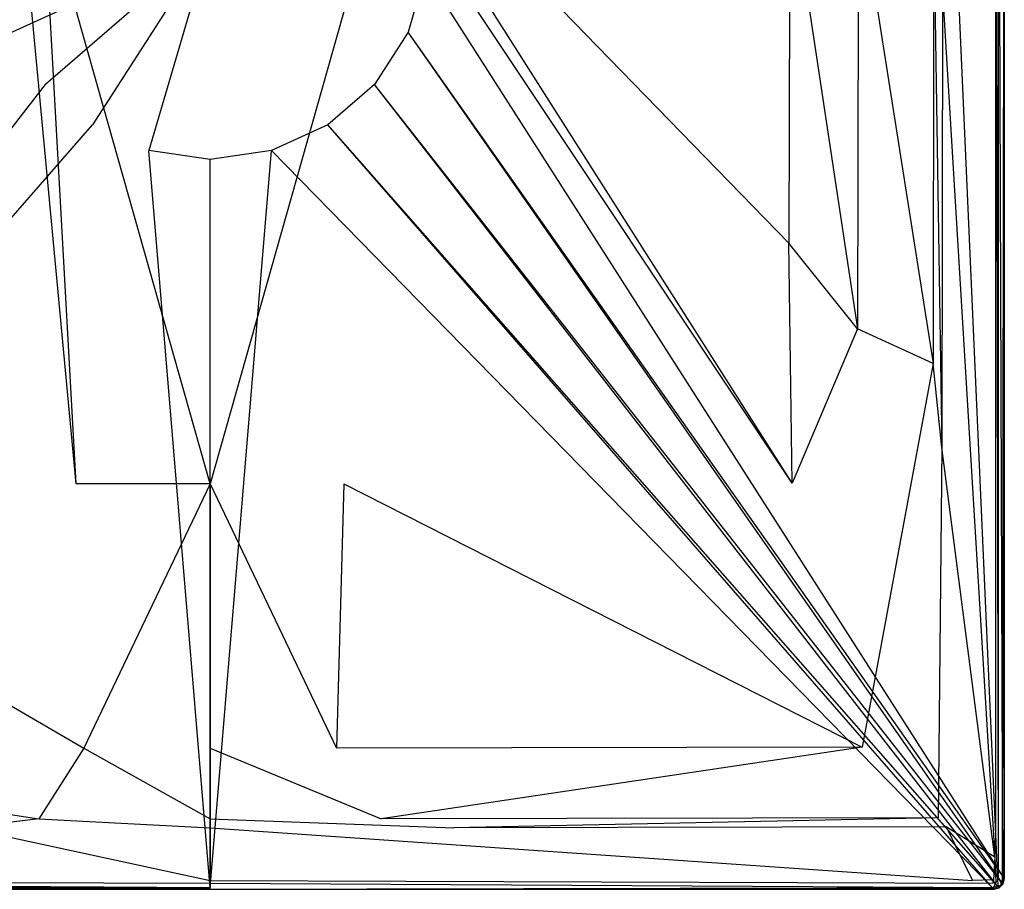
# Model space of a CAD drawing. Extents: x 0 to 0.9, y -0.75 to 0.
# Tile 2 of 7: x 0.342 to 0.9, y -0.75 to -0.257. Entities that reach past the tile are written whole.
import ezdxf

# ---------------------------------------------------------------- set-up
doc = ezdxf.new("R2010")
doc.units = 0
doc.layers.add('L0_WANNE_N_UDA9075ARA215V___0__', color=7, linetype='CONTINUOUS')

msp = doc.modelspace()

# ---------------------------------------------------------------- linework, layer by layer
at = {"layer": 'L0_WANNE_N_UDA9075ARA215V___0__', "color": 8}
for points, invisible_edges in [([(0.896499, -0.011235, 0.015), (0.898962, -0.743865, 0.013975), (0.898962, -0.010914, 0.013975), (0.896499, -0.011235, 0.015)], 14), ([(0.9, -0.01078, 0.0115), (0.898962, -0.743865, 0.013975), (0.9, -0.744001, 0.0115), (0.9, -0.01078, 0.0115)], 13), ([(0.898962, -0.743865, 0.013975), (0.9, -0.01078, 0.0115), (0.898962, -0.010914, 0.013975), (0.898962, -0.743865, 0.013975)], 14), ([(0.9, -0.744001), (0.899501, -0.011174), (0.9, -0.01078), (0.9, -0.744001)], 14), ([(0.9, -0.01078), (0.9, -0.744001, 0.000751), (0.9, -0.744001), (0.9, -0.01078)], 13), ([(0.9, -0.744001, 0.000751), (0.9, -0.01078), (0.9, -0.01078, 0.000751), (0.9, -0.744001, 0.000751)], 14), ([(0.9, -0.744001, 0.000751), (0.9, -0.01078, 0.01035), (0.9, -0.744001, 0.01035), (0.9, -0.744001, 0.000751)], 13), ([(0.9, -0.01078, 0.01035), (0.9, -0.744001, 0.000751), (0.9, -0.01078, 0.000751), (0.9, -0.01078, 0.01035)], 14), ([(0.9, -0.744001, 0.01035), (0.9, -0.01078, 0.0115), (0.9, -0.744001, 0.0115), (0.9, -0.744001, 0.01035)], 13), ([(0.9, -0.01078, 0.0115), (0.9, -0.744001, 0.01035), (0.9, -0.01078, 0.01035), (0.9, -0.01078, 0.0115)], 14), ([(0.899483, -0.74305), (0.57205, -0.230619), (0.899501, -0.011174), (0.899483, -0.74305)], 14), ([(0.86506, -0.043605, 0.015), (0.89508, -0.718872, 0.015), (0.89508, -0.012613, 0.015), (0.86506, -0.043605, 0.015)], 14), ([(0.89508, -0.012613, 0.015), (0.896499, -0.743541, 0.015), (0.896499, -0.011235, 0.015), (0.89508, -0.012613, 0.015)], 14), ([(0.896499, -0.743541, 0.015), (0.89508, -0.012613, 0.015), (0.89508, -0.718872, 0.015), (0.896499, -0.743541, 0.015)], 13), ([(0.898962, -0.743865, 0.013975), (0.896499, -0.011235, 0.015), (0.896499, -0.743541, 0.015), (0.898962, -0.743865, 0.013975)], 13), ([(0.899501, -0.011174), (0.9, -0.744001), (0.899483, -0.74305), (0.899501, -0.011174)], 13), ([(0.89508, -0.718872, 0.015), (0.86506, -0.043605, 0.015), (0.86506, -0.242342, 0.015), (0.89508, -0.718872, 0.015)], 13), ([(0.777983, -0.383804, 0.013404), (0.559979, -0.159707, 0.006596), (0.559331, -0.172752, 0.006611), (0.777983, -0.383804, 0.013404)], 14), ([(0.778407, -0.177796, 0.0134), (0.559979, -0.159707, 0.006596), (0.777983, -0.383804, 0.013404), (0.778407, -0.177796, 0.0134)], 14), ([(0.342704, -0.185825, 0.006629), (0.340669, -0.172752, 0.006611), (0.120253, -0.519727, 0.013408), (0.342704, -0.185825, 0.006629)], 14), ([(0.779747, -0.519727, 0.013408), (0.559331, -0.172752, 0.006611), (0.557296, -0.185825, 0.006629), (0.779747, -0.519727, 0.013408)], 14), ([(0.779747, -0.519727, 0.013408), (0.777983, -0.383804, 0.013404), (0.559331, -0.172752, 0.006611), (0.779747, -0.519727, 0.013408)], 14), ([(0.816865, -0.43243, 0.014969), (0.778407, -0.177796, 0.0134), (0.777983, -0.383804, 0.013404), (0.816865, -0.43243, 0.014969)], 13), ([(0.778407, -0.177796, 0.0134), (0.816865, -0.43243, 0.014969), (0.817237, -0.181963, 0.014968), (0.778407, -0.177796, 0.0134)], 14), ([(0.859628, -0.451932, 0.015), (0.817237, -0.181963, 0.014968), (0.816865, -0.43243, 0.014969), (0.859628, -0.451932, 0.015)], 13), ([(0.817237, -0.181963, 0.014968), (0.859628, -0.451932, 0.015), (0.859989, -0.204379, 0.015), (0.817237, -0.181963, 0.014968)], 14), ([(0.374141, -0.520205, 0.013423), (0.342704, -0.185825, 0.006629), (0.120253, -0.519727, 0.013408), (0.374141, -0.520205, 0.013423)], 14), ([(0.374141, -0.520205, 0.013423), (0.355549, -0.186347, 0.0067), (0.342704, -0.185825, 0.006629), (0.374141, -0.520205, 0.013423)], 14), ([(0.45, -0.520205, 0.013404), (0.355549, -0.186347, 0.0067), (0.374141, -0.520205, 0.013423), (0.45, -0.520205, 0.013404)], 14), ([(0.45, -0.186348, 0.006626), (0.355549, -0.186347, 0.0067), (0.45, -0.520205, 0.013404), (0.45, -0.186348, 0.006626)], 14), ([(0.544451, -0.186347, 0.0067), (0.45, -0.186348, 0.006626), (0.45, -0.520205, 0.013404), (0.544451, -0.186347, 0.0067)], 14), ([(0.544451, -0.186347, 0.0067), (0.45, -0.520205, 0.013404), (0.525859, -0.520205, 0.013423), (0.544451, -0.186347, 0.0067)], 14), ([(0.557296, -0.185825, 0.006629), (0.544451, -0.186347, 0.0067), (0.525859, -0.520205, 0.013423), (0.557296, -0.185825, 0.006629)], 14), ([(0.779747, -0.519727, 0.013408), (0.557296, -0.185825, 0.006629), (0.525859, -0.520205, 0.013423), (0.779747, -0.519727, 0.013408)], 14), ([(0.864687, -0.499581, 0.015), (0.859989, -0.204379, 0.015), (0.859628, -0.451932, 0.015), (0.864687, -0.499581, 0.015)], 13), ([(0.859989, -0.204379, 0.015), (0.864687, -0.499581, 0.015), (0.86506, -0.242342, 0.015), (0.859989, -0.204379, 0.015)], 14), ([(0.45, -0.213079), (0.337838, -0.264277), (0.32795, -0.230619), (0.45, -0.213079)], 14), ([(0.45, -0.213079), (0.356812, -0.293788), (0.337838, -0.264277), (0.45, -0.213079)], 14), ([(0.45, -0.213079), (0.383336, -0.316761), (0.356812, -0.293788), (0.45, -0.213079)], 14), ([(0.45, -0.213079), (0.415261, -0.331333), (0.383336, -0.316761), (0.45, -0.213079)], 14), ([(0.45, -0.336326), (0.415261, -0.331333), (0.45, -0.213079), (0.45, -0.336326)], 14), ([(0.57205, -0.230619), (0.562162, -0.264277), (0.45, -0.213079), (0.57205, -0.230619)], 14), ([(0.484739, -0.331333), (0.45, -0.336326), (0.45, -0.213079), (0.484739, -0.331333)], 14), ([(0.562162, -0.264277), (0.543188, -0.293788), (0.45, -0.213079), (0.562162, -0.264277)], 14), ([(0.543188, -0.293788), (0.516664, -0.316761), (0.45, -0.213079), (0.543188, -0.293788)], 14), ([(0.516664, -0.316761), (0.484739, -0.331333), (0.45, -0.213079), (0.516664, -0.316761)], 14), ([(0.57205, -0.230619), (0.899483, -0.74305), (0.562162, -0.264277), (0.57205, -0.230619)], 13), ([(0.894641, -0.73185, 0.015), (0.86506, -0.242342, 0.015), (0.864687, -0.499581, 0.015), (0.894641, -0.73185, 0.015)], 13), ([(0.86506, -0.242342, 0.015), (0.894641, -0.73185, 0.015), (0.89508, -0.718872, 0.015), (0.86506, -0.242342, 0.015)], 14), ([(0.001354, -0.746097), (0.337838, -0.264277), (0.356812, -0.293788), (0.001354, -0.746097)], 14), ([(0.562162, -0.264277), (0.898646, -0.746097), (0.543188, -0.293788), (0.562162, -0.264277)], 13), ([(0.898646, -0.746097), (0.562162, -0.264277), (0.899483, -0.74305), (0.898646, -0.746097)], 14), ([(0.356812, -0.293788), (0.003594, -0.74833), (0.001354, -0.746097), (0.356812, -0.293788)], 13), ([(0.003594, -0.74833), (0.356812, -0.293788), (0.383336, -0.316761), (0.003594, -0.74833)], 14), ([(0.543188, -0.293788), (0.896406, -0.74833), (0.516664, -0.316761), (0.543188, -0.293788)], 13), ([(0.896406, -0.74833), (0.543188, -0.293788), (0.898646, -0.746097), (0.896406, -0.74833)], 14), ([(0.383336, -0.316761), (0.006647, -0.749159), (0.003594, -0.74833), (0.383336, -0.316761)], 13), ([(0.006647, -0.749159), (0.383336, -0.316761), (0.415261, -0.331333), (0.006647, -0.749159)], 14), ([(0.516664, -0.316761), (0.893353, -0.749159), (0.484739, -0.331333), (0.516664, -0.316761)], 13), ([(0.893353, -0.749159), (0.516664, -0.316761), (0.896406, -0.74833), (0.893353, -0.749159)], 14), ([(0.415261, -0.331333), (0.45, -0.749168), (0.006647, -0.749159), (0.415261, -0.331333)], 13), ([(0.45, -0.749168), (0.415261, -0.331333), (0.45, -0.336326), (0.45, -0.749168)], 14), ([(0.484739, -0.331333), (0.45, -0.749168), (0.45, -0.336326), (0.484739, -0.331333)], 13), ([(0.45, -0.749168), (0.484739, -0.331333), (0.893353, -0.749159), (0.45, -0.749168)], 14), ([(0.779747, -0.519727, 0.013408), (0.816865, -0.43243, 0.014969), (0.777983, -0.383804, 0.013404), (0.779747, -0.519727, 0.013408)], 13), ([(0.816865, -0.43243, 0.014969), (0.779747, -0.519727, 0.013408), (0.819504, -0.669531, 0.01497), (0.816865, -0.43243, 0.014969)], 14), ([(0.819504, -0.669531, 0.01497), (0.859628, -0.451932, 0.015), (0.816865, -0.43243, 0.014969), (0.819504, -0.669531, 0.01497)], 13), ([(0.859628, -0.451932, 0.015), (0.819504, -0.669531, 0.01497), (0.862563, -0.709546, 0.015), (0.859628, -0.451932, 0.015)], 14), ([(0.862563, -0.709546, 0.015), (0.864687, -0.499581, 0.015), (0.859628, -0.451932, 0.015), (0.862563, -0.709546, 0.015)], 13), ([(0.864687, -0.499581, 0.015), (0.862563, -0.709546, 0.015), (0.867093, -0.714616, 0.015), (0.864687, -0.499581, 0.015)], 14), ([(0.867093, -0.714616, 0.015), (0.894641, -0.73185, 0.015), (0.864687, -0.499581, 0.015), (0.867093, -0.714616, 0.015)], 13), ([(0.378425, -0.669998, 0.014971), (0.120253, -0.519727, 0.013408), (0.080496, -0.669531, 0.01497), (0.378425, -0.669998, 0.014971)], 13), ([(0.120253, -0.519727, 0.013408), (0.378425, -0.669998, 0.014971), (0.374141, -0.520205, 0.013423), (0.120253, -0.519727, 0.013408)], 14), ([(0.378425, -0.669998, 0.014971), (0.45, -0.520205, 0.013404), (0.374141, -0.520205, 0.013423), (0.378425, -0.669998, 0.014971)], 13), ([(0.45, -0.520205, 0.013404), (0.378425, -0.669998, 0.014971), (0.45, -0.669998, 0.014966), (0.45, -0.520205, 0.013404)], 14), ([(0.521575, -0.669998, 0.014971), (0.45, -0.520205, 0.013404), (0.45, -0.669998, 0.014966), (0.521575, -0.669998, 0.014971)], 13), ([(0.45, -0.520205, 0.013404), (0.521575, -0.669998, 0.014971), (0.525859, -0.520205, 0.013423), (0.45, -0.520205, 0.013404)], 14), ([(0.819504, -0.669531, 0.01497), (0.525859, -0.520205, 0.013423), (0.521575, -0.669998, 0.014971), (0.819504, -0.669531, 0.01497)], 13), ([(0.525859, -0.520205, 0.013423), (0.819504, -0.669531, 0.01497), (0.779747, -0.519727, 0.013408), (0.525859, -0.520205, 0.013423)], 14), ([(0.353045, -0.710008, 0.015), (0.080496, -0.669531, 0.01497), (0.037437, -0.709546, 0.015), (0.353045, -0.710008, 0.015)], 13), ([(0.080496, -0.669531, 0.01497), (0.353045, -0.710008, 0.015), (0.378425, -0.669998, 0.014971), (0.080496, -0.669531, 0.01497)], 14), ([(0.45, -0.710008, 0.015), (0.378425, -0.669998, 0.014971), (0.353045, -0.710008, 0.015), (0.45, -0.710008, 0.015)], 13), ([(0.378425, -0.669998, 0.014971), (0.45, -0.710008, 0.015), (0.45, -0.669998, 0.014966), (0.378425, -0.669998, 0.014971)], 14), ([(0.546955, -0.710008, 0.015), (0.45, -0.669998, 0.014966), (0.45, -0.710008, 0.015), (0.546955, -0.710008, 0.015)], 13), ([(0.45, -0.669998, 0.014966), (0.546955, -0.710008, 0.015), (0.521575, -0.669998, 0.014971), (0.45, -0.669998, 0.014966)], 14), ([(0.546955, -0.710008, 0.015), (0.819504, -0.669531, 0.01497), (0.521575, -0.669998, 0.014971), (0.546955, -0.710008, 0.015)], 13), ([(0.819504, -0.669531, 0.01497), (0.546955, -0.710008, 0.015), (0.862563, -0.709546, 0.015), (0.819504, -0.669531, 0.01497)], 14), ([(0.037437, -0.709546, 0.015), (0.311841, -0.715076, 0.015), (0.353045, -0.710008, 0.015), (0.037437, -0.709546, 0.015)], 14), ([(0.45, -0.715076, 0.015), (0.353045, -0.710008, 0.015), (0.311841, -0.715076, 0.015), (0.45, -0.715076, 0.015)], 13), ([(0.353045, -0.710008, 0.015), (0.45, -0.715076, 0.015), (0.45, -0.710008, 0.015), (0.353045, -0.710008, 0.015)], 14), ([(0.588159, -0.715076, 0.015), (0.45, -0.710008, 0.015), (0.45, -0.715076, 0.015), (0.588159, -0.715076, 0.015)], 13), ([(0.45, -0.710008, 0.015), (0.588159, -0.715076, 0.015), (0.546955, -0.710008, 0.015), (0.45, -0.710008, 0.015)], 14), ([(0.588159, -0.715076, 0.015), (0.862563, -0.709546, 0.015), (0.546955, -0.710008, 0.015), (0.588159, -0.715076, 0.015)], 13), ([(0.862563, -0.709546, 0.015), (0.588159, -0.715076, 0.015), (0.867093, -0.714616, 0.015), (0.862563, -0.709546, 0.015)], 14), ([(0.45, -0.745082, 0.015), (0.311841, -0.715076, 0.015), (0.017998, -0.745082, 0.015), (0.45, -0.745082, 0.015)], 13), ([(0.311841, -0.715076, 0.015), (0.45, -0.745082, 0.015), (0.45, -0.715076, 0.015), (0.311841, -0.715076, 0.015)], 14), ([(0.882002, -0.745082, 0.015), (0.45, -0.715076, 0.015), (0.45, -0.745082, 0.015), (0.882002, -0.745082, 0.015)], 13), ([(0.45, -0.715076, 0.015), (0.882002, -0.745082, 0.015), (0.588159, -0.715076, 0.015), (0.45, -0.715076, 0.015)], 14), ([(0.882002, -0.745082, 0.015), (0.867093, -0.714616, 0.015), (0.588159, -0.715076, 0.015), (0.882002, -0.745082, 0.015)], 13), ([(0.894641, -0.73185, 0.015), (0.867093, -0.714616, 0.015), (0.893919, -0.744639, 0.015), (0.894641, -0.73185, 0.015)], 14), ([(0.867093, -0.714616, 0.015), (0.882002, -0.745082, 0.015), (0.893919, -0.744639, 0.015), (0.867093, -0.714616, 0.015)], 14), ([(0.896057, -0.745189, 0.015), (0.89508, -0.718872, 0.015), (0.894641, -0.73185, 0.015), (0.896057, -0.745189, 0.015)], 13), ([(0.89508, -0.718872, 0.015), (0.896057, -0.745189, 0.015), (0.896499, -0.743541, 0.015), (0.89508, -0.718872, 0.015)], 14), ([(0.895187, -0.746059, 0.015), (0.894641, -0.73185, 0.015), (0.893919, -0.744639, 0.015), (0.895187, -0.746059, 0.015)], 13), ([(0.894641, -0.73185, 0.015), (0.895187, -0.746059, 0.015), (0.896057, -0.745189, 0.015), (0.894641, -0.73185, 0.015)], 14), ([(0.45, -0.748975, 0.013975), (0.006463, -0.746501, 0.015), (0.006138, -0.748963, 0.013975), (0.45, -0.748975, 0.013975)], 13), ([(0.45, -0.746501, 0.015), (0.017998, -0.745082, 0.015), (0.006463, -0.746501, 0.015), (0.45, -0.746501, 0.015)], 13), ([(0.006463, -0.746501, 0.015), (0.45, -0.748975, 0.013975), (0.45, -0.746501, 0.015), (0.006463, -0.746501, 0.015)], 14), ([(0.017998, -0.745082, 0.015), (0.45, -0.746501, 0.015), (0.45, -0.745082, 0.015), (0.017998, -0.745082, 0.015)], 14), ([(0.893537, -0.746501, 0.015), (0.45, -0.745082, 0.015), (0.45, -0.746501, 0.015), (0.893537, -0.746501, 0.015)], 13), ([(0.45, -0.745082, 0.015), (0.893537, -0.746501, 0.015), (0.882002, -0.745082, 0.015), (0.45, -0.745082, 0.015)], 14), ([(0.893862, -0.748963, 0.013975), (0.45, -0.746501, 0.015), (0.45, -0.748975, 0.013975), (0.893862, -0.748963, 0.013975)], 13), ([(0.45, -0.746501, 0.015), (0.893862, -0.748963, 0.013975), (0.893537, -0.746501, 0.015), (0.45, -0.746501, 0.015)], 14), ([(0.893537, -0.746501, 0.015), (0.893919, -0.744639, 0.015), (0.882002, -0.745082, 0.015), (0.893537, -0.746501, 0.015)], 13), ([(0.893919, -0.744639, 0.015), (0.893537, -0.746501, 0.015), (0.895187, -0.746059, 0.015), (0.893919, -0.744639, 0.015)], 14), ([(0.893862, -0.748963, 0.013975), (0.895187, -0.746059, 0.015), (0.893537, -0.746501, 0.015), (0.893862, -0.748963, 0.013975)], 13), ([(0.895187, -0.746059, 0.015), (0.893862, -0.748963, 0.013975), (0.896443, -0.748234, 0.013975), (0.895187, -0.746059, 0.015)], 14), ([(0.896443, -0.748234, 0.013975), (0.896057, -0.745189, 0.015), (0.895187, -0.746059, 0.015), (0.896443, -0.748234, 0.013975)], 13), ([(0.898233, -0.746445, 0.013975), (0.896499, -0.743541, 0.015), (0.896057, -0.745189, 0.015), (0.898233, -0.746445, 0.013975)], 13), ([(0.896057, -0.745189, 0.015), (0.896443, -0.748234, 0.013975), (0.898233, -0.746445, 0.013975), (0.896057, -0.745189, 0.015)], 14), ([(0.898646, -0.746097), (0.896999, -0.749196), (0.896406, -0.74833), (0.898646, -0.746097)], 13), ([(0.896443, -0.748234, 0.013975), (0.899196, -0.747001, 0.0115), (0.898233, -0.746445, 0.013975), (0.896443, -0.748234, 0.013975)], 14), ([(0.899196, -0.747001, 0.0115), (0.896443, -0.748234, 0.013975), (0.896999, -0.749196, 0.0115), (0.899196, -0.747001, 0.0115)], 13), ([(0.896499, -0.743541, 0.015), (0.898233, -0.746445, 0.013975), (0.898962, -0.743865, 0.013975), (0.896499, -0.743541, 0.015)], 14), ([(0.896999, -0.749196), (0.898646, -0.746097), (0.899196, -0.747001), (0.896999, -0.749196)], 14), ([(0.899196, -0.747001), (0.896999, -0.749196, 0.000751), (0.896999, -0.749196), (0.899196, -0.747001)], 13), ([(0.896999, -0.749196, 0.000751), (0.899196, -0.747001), (0.899196, -0.747001, 0.000751), (0.896999, -0.749196, 0.000751)], 14), ([(0.899196, -0.747001, 0.000751), (0.896999, -0.749196, 0.01035), (0.896999, -0.749196, 0.000751), (0.899196, -0.747001, 0.000751)], 13), ([(0.896999, -0.749196, 0.01035), (0.899196, -0.747001, 0.000751), (0.899196, -0.747001, 0.01035), (0.896999, -0.749196, 0.01035)], 14), ([(0.899196, -0.747001, 0.01035), (0.896999, -0.749196, 0.0115), (0.896999, -0.749196, 0.01035), (0.899196, -0.747001, 0.01035)], 13), ([(0.896999, -0.749196, 0.0115), (0.899196, -0.747001, 0.01035), (0.899196, -0.747001, 0.0115), (0.896999, -0.749196, 0.0115)], 14), ([(0.898962, -0.743865, 0.013975), (0.898233, -0.746445, 0.013975), (0.9, -0.744001, 0.0115), (0.898962, -0.743865, 0.013975)], 14), ([(0.9, -0.744001, 0.0115), (0.898233, -0.746445, 0.013975), (0.899196, -0.747001, 0.0115), (0.9, -0.744001, 0.0115)], 14), ([(0.899483, -0.74305), (0.899196, -0.747001), (0.898646, -0.746097), (0.899483, -0.74305)], 13), ([(0.899196, -0.747001), (0.899483, -0.74305), (0.9, -0.744001), (0.899196, -0.747001)], 14), ([(0.9, -0.744001), (0.899196, -0.747001, 0.000751), (0.899196, -0.747001), (0.9, -0.744001)], 13), ([(0.899196, -0.747001, 0.000751), (0.9, -0.744001), (0.9, -0.744001, 0.000751), (0.899196, -0.747001, 0.000751)], 14), ([(0.899196, -0.747001, 0.000751), (0.9, -0.744001, 0.01035), (0.899196, -0.747001, 0.01035), (0.899196, -0.747001, 0.000751)], 13), ([(0.9, -0.744001, 0.01035), (0.899196, -0.747001, 0.000751), (0.9, -0.744001, 0.000751), (0.9, -0.744001, 0.01035)], 14), ([(0.899196, -0.747001, 0.01035), (0.9, -0.744001, 0.0115), (0.899196, -0.747001, 0.0115), (0.899196, -0.747001, 0.01035)], 13), ([(0.9, -0.744001, 0.0115), (0.899196, -0.747001, 0.01035), (0.9, -0.744001, 0.01035), (0.9, -0.744001, 0.0115)], 14), ([(0.006002, -0.75, 0.0115), (0.45, -0.748975, 0.013975), (0.006138, -0.748963, 0.013975), (0.006002, -0.75, 0.0115)], 14), ([(0.45, -0.748975, 0.013975), (0.006002, -0.75, 0.0115), (0.45, -0.75, 0.0115), (0.45, -0.748975, 0.013975)], 13), ([(0.006647, -0.749159), (0.45, -0.75), (0.006002, -0.75), (0.006647, -0.749159)], 13), ([(0.45, -0.75, 0.000751), (0.006002, -0.75), (0.45, -0.75), (0.45, -0.75, 0.000751)], 13), ([(0.006002, -0.75), (0.45, -0.75, 0.000751), (0.006002, -0.75, 0.000751), (0.006002, -0.75)], 14), ([(0.45, -0.75, 0.0115), (0.006002, -0.75, 0.01035), (0.45, -0.75, 0.01035), (0.45, -0.75, 0.0115)], 13), ([(0.006002, -0.75, 0.01035), (0.45, -0.75, 0.0115), (0.006002, -0.75, 0.0115), (0.006002, -0.75, 0.01035)], 14), ([(0.45, -0.75, 0.01035), (0.006002, -0.75, 0.000751), (0.45, -0.75, 0.000751), (0.45, -0.75, 0.01035)], 13), ([(0.006002, -0.75, 0.000751), (0.45, -0.75, 0.01035), (0.006002, -0.75, 0.01035), (0.006002, -0.75, 0.000751)], 14), ([(0.45, -0.75), (0.006647, -0.749159), (0.45, -0.749168), (0.45, -0.75)], 14), ([(0.893862, -0.748963, 0.013975), (0.45, -0.75, 0.0115), (0.893998, -0.75, 0.0115), (0.893862, -0.748963, 0.013975)], 13), ([(0.45, -0.75, 0.0115), (0.893862, -0.748963, 0.013975), (0.45, -0.748975, 0.013975), (0.45, -0.75, 0.0115)], 14), ([(0.893353, -0.749159), (0.45, -0.75), (0.45, -0.749168), (0.893353, -0.749159)], 13), ([(0.45, -0.75), (0.893353, -0.749159), (0.893998, -0.75), (0.45, -0.75)], 14), ([(0.893998, -0.75, 0.000751), (0.45, -0.75), (0.893998, -0.75), (0.893998, -0.75, 0.000751)], 13), ([(0.45, -0.75), (0.893998, -0.75, 0.000751), (0.45, -0.75, 0.000751), (0.45, -0.75)], 14), ([(0.893998, -0.75, 0.0115), (0.45, -0.75, 0.01035), (0.893998, -0.75, 0.01035), (0.893998, -0.75, 0.0115)], 13), ([(0.45, -0.75, 0.01035), (0.893998, -0.75, 0.0115), (0.45, -0.75, 0.0115), (0.45, -0.75, 0.01035)], 14), ([(0.893998, -0.75, 0.01035), (0.45, -0.75, 0.000751), (0.893998, -0.75, 0.000751), (0.893998, -0.75, 0.01035)], 13), ([(0.45, -0.75, 0.000751), (0.893998, -0.75, 0.01035), (0.45, -0.75, 0.01035), (0.45, -0.75, 0.000751)], 14), ([(0.896406, -0.74833), (0.893998, -0.75), (0.893353, -0.749159), (0.896406, -0.74833)], 13), ([(0.896443, -0.748234, 0.013975), (0.893862, -0.748963, 0.013975), (0.896999, -0.749196, 0.0115), (0.896443, -0.748234, 0.013975)], 14), ([(0.893862, -0.748963, 0.013975), (0.893998, -0.75, 0.0115), (0.896999, -0.749196, 0.0115), (0.893862, -0.748963, 0.013975)], 14), ([(0.893998, -0.75), (0.896406, -0.74833), (0.896999, -0.749196), (0.893998, -0.75)], 14), ([(0.896999, -0.749196, 0.000751), (0.893998, -0.75), (0.896999, -0.749196), (0.896999, -0.749196, 0.000751)], 13), ([(0.893998, -0.75), (0.896999, -0.749196, 0.000751), (0.893998, -0.75, 0.000751), (0.893998, -0.75)], 14), ([(0.896999, -0.749196, 0.01035), (0.893998, -0.75, 0.000751), (0.896999, -0.749196, 0.000751), (0.896999, -0.749196, 0.01035)], 13), ([(0.893998, -0.75, 0.000751), (0.896999, -0.749196, 0.01035), (0.893998, -0.75, 0.01035), (0.893998, -0.75, 0.000751)], 14), ([(0.896999, -0.749196, 0.0115), (0.893998, -0.75, 0.01035), (0.896999, -0.749196, 0.01035), (0.896999, -0.749196, 0.0115)], 13), ([(0.893998, -0.75, 0.01035), (0.896999, -0.749196, 0.0115), (0.893998, -0.75, 0.0115), (0.893998, -0.75, 0.01035)], 14)]:
    msp.add_3dface(points, dxfattribs=dict(at, invisible_edges=invisible_edges))

doc.saveas('drawing.dxf')
